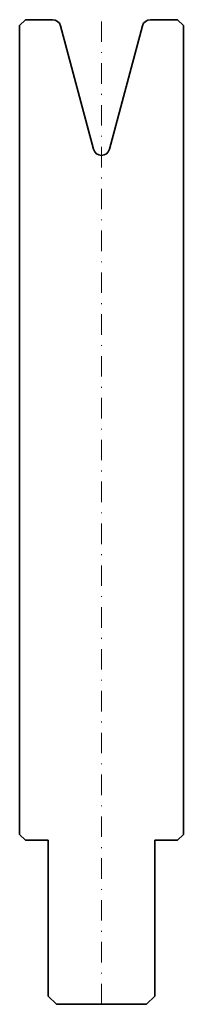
# Model space of a CAD drawing. Header units: millimetres. Extents: x -10 to 10, y -120 to 0.
import ezdxf

# ---------------------------------------------------------------- set-up
doc = ezdxf.new("R2010")
doc.units = ezdxf.units.MM
doc.header["$LTSCALE"] = 5
doc.linetypes.add('AUSGEZOGEN', pattern=[0])
doc.linetypes.add('DASHDOT', pattern=[1, 0.5, -0.25, 0, -0.25])
doc.layers.add('2', color=7, linetype='Continuous')

msp = doc.modelspace()

# ---------------------------------------------------------------- linework, layer by layer
at = {"layer": '2', "color": 7, "linetype": 'AUSGEZOGEN', "lineweight": 35}
for p, q in [((-10, -0.7), (-9.3, 0)), ((-9.3, 0), (-5.97, 0)), ((5.97, 0), (9.3, 0)), ((9.3, 0), (10, -0.7)), ((-10, -99.3), (-10, -0.7)), ((-5, -0.74), (-0.97, -15.8)), ((0.97, -15.8), (5, -0.74)), ((10, -0.7), (10, -99.3)), ((-9.3, -100), (-10, -99.3)), ((10, -99.3), (9.3, -100)), ((-6.5, -100), (-9.3, -100)), ((-6.5, -119), (-6.5, -100)), ((9.3, -100), (6.5, -100)), ((6.5, -100), (6.5, -119)), ((-5.5, -120), (-6.5, -119)), ((5.5, -120), (-5.5, -120)), ((6.5, -119), (5.5, -120))]:
    msp.add_line(p, q, dxfattribs=at)
at = {"layer": '2', "color": 7, "linetype": 'DASHDOT', "lineweight": 18}
msp.add_line((0, -120), (0, 0), dxfattribs=at)
at = {"layer": '2', "color": 7, "linetype": 'AUSGEZOGEN', "lineweight": 35}
for centre, start, end in [((-5.97, -1), 15, 90), ((5.97, -1), 90, 165), ((0, -15.54), 195, 345)]:
    msp.add_arc(centre, 1, start, end, dxfattribs=at)

doc.saveas('drawing.dxf')
